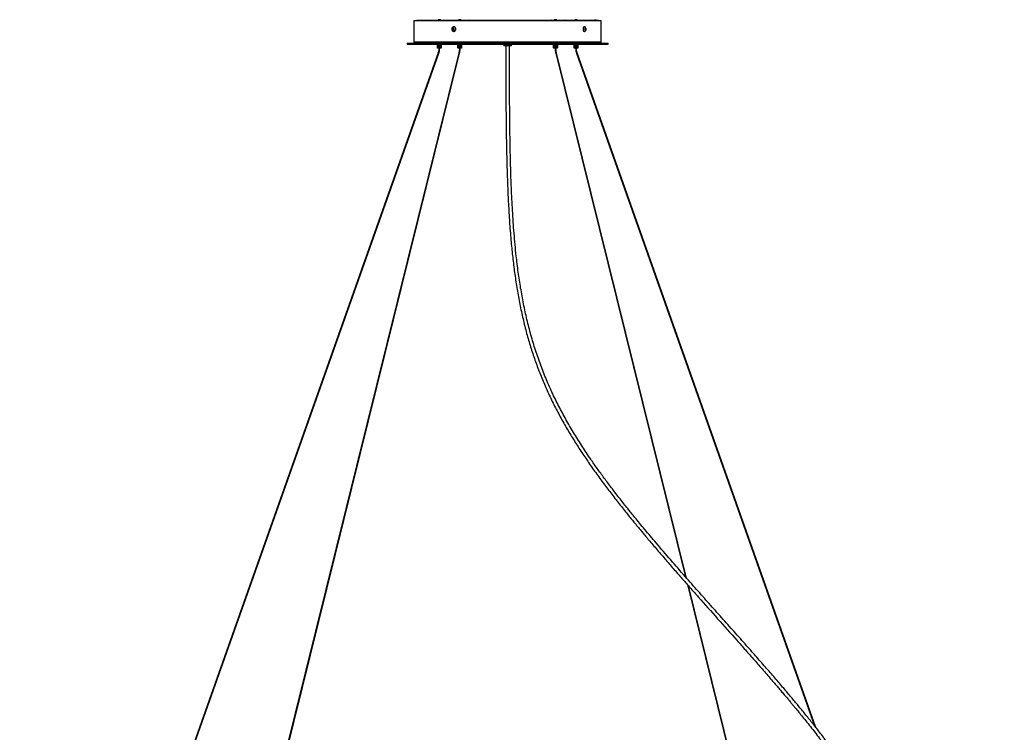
# Model space of a CAD drawing. Header units: millimetres. Extents: x 1164 to 6448, y 1352 to 6441.
# Tile 2 of 7: x 1344 to 2937, y 2290 to 3443. Entities that reach past the tile are written whole.
import ezdxf

# ---------------------------------------------------------------- set-up
doc = ezdxf.new("R2010")
doc.units = ezdxf.units.MM
doc.header["$LTSCALE"] = 50

msp = doc.modelspace()

# ---------------------------------------------------------------- linework, layer by layer
at = {"color": 7, "linetype": 'Continuous', "lineweight": 25}
for p, q in [((1981.9, 3441.4), (1981.9, 3406.6)), ((1981.9, 3441.4), (2257.5, 3441.4)), ((1986.5, 3441.5), (1986.5, 3441.4)), ((1986.5, 3441.5), (2029.3, 3441.5)), ((2020.8, 3442.5), (2020.8, 3441.5)), ((2024.8, 3442.5), (2020.8, 3442.5)), ((2024.8, 3441.5), (2024.8, 3442.5)), ((2029.3, 3441.5), (2071.6, 3441.5)), ((2054, 3442.5), (2054, 3441.5)), ((2054.8, 3442.5), (2054, 3442.5)), ((2058, 3442.5), (2054.8, 3442.5)), ((2058, 3441.5), (2058, 3442.5)), ((2071.6, 3441.5), (2067.1, 3441.4)), ((2071.6, 3441.5), (2237, 3441.5)), ((2203.5, 3441.6), (2203.1, 3441.6)), ((2203.1, 3441.6), (2203.1, 3441.5)), ((2203.5, 3441.6), (2203.5, 3441.5)), ((2203.7, 3441.5), (2203.5, 3441.6)), ((2208.8, 3442.5), (2208.8, 3441.5)), ((2212.8, 3442.5), (2208.8, 3442.5)), ((2212.8, 3441.5), (2212.8, 3442.5)), ((2226.1, 3441.6), (2226, 3441.5)), ((2226.5, 3441.6), (2226.1, 3441.6)), ((2226.5, 3441.6), (2226.5, 3441.5)), ((2226.6, 3441.5), (2226.5, 3441.6)), ((2237, 3441.5), (2266.6, 3441.5)), ((2242, 3442.5), (2242, 3441.5)), ((2245.6, 3442.5), (2242, 3442.5)), ((2246, 3442.5), (2245.6, 3442.5)), ((2246, 3441.5), (2246, 3442.5)), ((2257.5, 3441.4), (2284.9, 3441.4)), ((2266.6, 3441.5), (2264.5, 3441.4)), ((2266.6, 3441.5), (2273.6, 3441.5)), ((2273.6, 3441.5), (2273.7, 3441.5)), ((2273.6, 3441.4), (2273.6, 3441.5)), ((2273.7, 3441.4), (2273.7, 3441.5)), ((2276.5, 3441.5), (2273.7, 3441.5)), ((2276.5, 3441.5), (2280.2, 3441.5)), ((2276.5, 3441.4), (2276.5, 3441.5)), ((2280.2, 3441.4), (2280.2, 3441.5)), ((2280.2, 3441.5), (2280.2, 3441.5)), ((2280.2, 3441.5), (2280.2, 3441.4)), ((2284.9, 3406.6), (2284.9, 3441.4)), ((2044, 3427.2), (2044.6, 3428.5)), ((2044.7, 3426.1), (2044, 3427.2)), ((2044.8, 3427.2), (2044, 3427.2)), ((2044.6, 3428.5), (2045.7, 3428.7)), ((2045.3, 3428.5), (2044.6, 3428.5)), ((2045.9, 3426.2), (2044.7, 3426.1)), ((2044.8, 3427.2), (2045, 3427.9)), ((2045.1, 3426.6), (2044.8, 3427.2)), ((2045, 3427.9), (2045.3, 3428.5)), ((2045.4, 3426.1), (2045.1, 3426.6)), ((2045.3, 3428.5), (2045.8, 3428.6)), ((2045.7, 3428.7), (2046.4, 3427.5)), ((2046.4, 3427.5), (2045.9, 3426.2)), ((2046.5, 3431.2), (2046.3, 3431.2)), ((2257.8, 3431.2), (2257.5, 3431.2)), ((2258.5, 3427), (2258.7, 3428.4)), ((2259.1, 3426), (2258.5, 3427)), ((2258.7, 3428.4), (2259.5, 3428.7)), ((2258.7, 3428.2), (2258.7, 3428.3)), ((2258.7, 3428.3), (2258.7, 3428.2)), ((2258.7, 3428.2), (2259, 3427.7)), ((2258.9, 3427), (2258.8, 3426.4)), ((2259, 3427.7), (2258.9, 3427)), ((2258.9, 3426.3), (2259.9, 3426.3)), ((2259, 3427.7), (2260.1, 3427.7)), ((2259.9, 3426.3), (2259.1, 3426)), ((2259.5, 3428.7), (2260.1, 3427.7)), ((2260.1, 3427.7), (2259.9, 3426.3)), ((2046.3, 3423.6), (2046.5, 3423.6)), ((2257.5, 3423.6), (2257.8, 3423.6)), ((1970.9, 3404.4), (1970.9, 3403.2)), ((1970.9, 3404.4), (2266.5, 3404.4)), ((1970.9, 3403.2), (2266.5, 3403.2)), ((1981.9, 3406.6), (2257.5, 3406.6)), ((2019.8, 3396.9), (2019.8, 3403.2)), ((2019.8, 3403.2), (2019.8, 3396.9)), ((2019.8, 3396.9), (2020.2, 3396.5)), ((2019.8, 3396.9), (2019.8, 3396.9)), ((2019.8, 3396.9), (2019.8, 3396.9)), ((2019.8, 3396.9), (2020, 3396.7)), ((2019.9, 3396.9), (2019.9, 3403.2)), ((2019.9, 3403.2), (2019.9, 3396.9)), ((2020, 3396.7), (2019.9, 3396.9)), ((2019.9, 3396.9), (2019.9, 3396.9)), ((2019.9, 3396.9), (2020.2, 3396.7)), ((2020, 3403.2), (2020, 3396.9)), ((2020.2, 3396.7), (2020, 3396.9)), ((2020, 3396.9), (2020.1, 3396.9)), ((2020.1, 3396.9), (2020.1, 3403.2)), ((2020.1, 3396.9), (2020.4, 3396.7)), ((2024.9, 3396.5), (2020.2, 3396.5)), ((2020.3, 3403.2), (2020.3, 3396.9)), ((2020.4, 3396.7), (2020.3, 3396.9)), ((2020.3, 3396.9), (2020.5, 3396.9)), ((2020.5, 3396.9), (2020.5, 3403.2)), ((2020.5, 3396.9), (2020.7, 3396.7)), ((2020.7, 3403.2), (2020.7, 3396.9)), ((2020.7, 3396.7), (2020.7, 3396.9)), ((2020.7, 3396.9), (2020.9, 3396.9)), ((2020.9, 3396.9), (2020.9, 3403.2)), ((2020.9, 3396.9), (2021.1, 3396.7)), ((2021.1, 3403.2), (2021.1, 3396.7)), ((2021.1, 3396.7), (2021.2, 3396.9)), ((2021.2, 3403.2), (2021.2, 3396.9)), ((2021.2, 3396.9), (2021.3, 3396.9)), ((2021.3, 3396.9), (2021.3, 3403.2)), ((2021.3, 3396.9), (2021.6, 3396.7)), ((2021.6, 3403.2), (2021.6, 3396.7)), ((2021.6, 3396.7), (2021.7, 3396.9)), ((2021.7, 3403.2), (2021.7, 3396.9)), ((2021.7, 3396.9), (2021.9, 3396.9)), ((2021.9, 3396.9), (2021.9, 3403.2)), ((2021.9, 3396.9), (2022.1, 3396.7)), ((2022.1, 3403.2), (2022.1, 3396.7)), ((2022.1, 3396.7), (2022.3, 3396.9)), ((2022.2, 3396.5), (2022.2, 3396.4)), ((2023.4, 3396.4), (2022.2, 3396.4)), ((2022.3, 3403.2), (2022.3, 3396.9)), ((2022.3, 3396.9), (2022.5, 3396.9)), ((2022.5, 3396.9), (2022.5, 3403.2)), ((2022.5, 3396.9), (2022.7, 3396.7)), ((2022.7, 3403.2), (2022.7, 3396.7)), ((2022.7, 3396.7), (2022.8, 3396.9)), ((2022.8, 3403.2), (2022.8, 3396.9)), ((2022.8, 3396.9), (2023, 3396.9)), ((2023, 3396.9), (2023, 3403.2)), ((2023, 3396.9), (2023.2, 3396.7)), ((2023.2, 3403.2), (2023.2, 3396.7)), ((2023.2, 3396.7), (2023.4, 3396.9)), ((2023.4, 3403.2), (2023.4, 3396.9)), ((2023.4, 3396.9), (2023.6, 3396.9)), ((2023.4, 3396.4), (2023.4, 3396.5)), ((2023.6, 3396.9), (2023.6, 3403.2)), ((2023.6, 3396.9), (2023.7, 3396.7)), ((2023.7, 3403.2), (2023.7, 3396.7)), ((2023.7, 3396.7), (2024, 3396.9)), ((2024, 3403.2), (2024, 3396.9)), ((2024, 3396.9), (2024.2, 3396.9)), ((2024.2, 3396.9), (2024.2, 3403.2)), ((2024.2, 3403.2), (2024.2, 3396.7)), ((2024.2, 3396.9), (2024.2, 3396.7)), ((2024.2, 3396.7), (2024.5, 3396.9)), ((2024.5, 3403.2), (2024.5, 3396.9)), ((2024.5, 3396.9), (2024.7, 3396.9)), ((2024.7, 3396.9), (2024.7, 3403.2)), ((2024.7, 3403.2), (2024.7, 3396.7)), ((2024.7, 3396.9), (2024.7, 3396.7)), ((2024.7, 3396.7), (2025, 3396.9)), ((2025.4, 3396.5), (2024.9, 3396.5)), ((2025, 3403.2), (2025, 3396.9)), ((2025, 3396.9), (2025.1, 3396.9)), ((2025.1, 3396.9), (2025, 3396.7)), ((2025, 3396.7), (2025.3, 3396.9)), ((2025.1, 3396.9), (2025.1, 3403.2)), ((2025.3, 3403.2), (2025.3, 3396.9)), ((2025.3, 3396.9), (2025.4, 3396.9)), ((2025.4, 3396.9), (2025.3, 3396.7)), ((2025.3, 3396.7), (2025.6, 3396.9)), ((2025.4, 3396.9), (2025.4, 3403.2)), ((2025.4, 3396.5), (2025.8, 3396.9)), ((2025.7, 3396.9), (2025.5, 3396.7)), ((2025.5, 3396.7), (2025.8, 3396.9)), ((2025.6, 3403.2), (2025.6, 3396.9)), ((2025.6, 3396.9), (2025.7, 3396.9)), ((2025.8, 3396.9), (2025.6, 3396.7)), ((2025.6, 3396.7), (2025.8, 3396.9)), ((2025.7, 3396.9), (2025.7, 3403.2)), ((2025.8, 3403.2), (2025.8, 3396.9)), ((2025.8, 3396.9), (2025.8, 3403.2)), ((2025.8, 3403.2), (2025.8, 3396.9)), ((2025.8, 3396.9), (2025.8, 3396.9)), ((2053, 3403.2), (2053, 3396.9)), ((2053, 3396.9), (2053, 3403.2)), ((2053, 3403.2), (2053, 3396.9)), ((2053, 3396.9), (2053.4, 3396.5)), ((2053, 3396.9), (2053, 3396.9)), ((2053, 3396.9), (2053, 3396.9)), ((2053, 3396.9), (2053.2, 3396.7)), ((2053.2, 3396.7), (2053, 3396.9)), ((2053, 3396.9), (2053.1, 3396.9)), ((2053.1, 3396.9), (2053.1, 3403.2)), ((2053.1, 3396.9), (2053.3, 3396.7)), ((2053.2, 3403.2), (2053.2, 3396.9)), ((2053.3, 3396.7), (2053.2, 3396.9)), ((2053.2, 3396.9), (2053.3, 3396.9)), ((2053.3, 3396.9), (2053.3, 3403.2)), ((2053.3, 3396.9), (2053.6, 3396.7)), ((2058.6, 3396.5), (2053.4, 3396.5)), ((2053.5, 3403.2), (2053.5, 3396.9)), ((2053.6, 3396.7), (2053.5, 3396.9)), ((2053.5, 3396.9), (2053.6, 3396.9)), ((2053.6, 3396.9), (2053.6, 3403.2)), ((2053.6, 3396.9), (2053.9, 3396.7)), ((2053.9, 3403.2), (2053.9, 3396.9)), ((2053.9, 3396.7), (2053.9, 3396.9)), ((2053.9, 3396.9), (2054, 3396.9)), ((2054, 3396.9), (2054, 3403.2)), ((2054, 3396.9), (2054.3, 3396.7)), ((2054.3, 3403.2), (2054.3, 3396.9)), ((2054.3, 3403.2), (2054.3, 3396.7)), ((2054.3, 3396.7), (2054.3, 3396.9)), ((2054.3, 3396.9), (2054.5, 3396.9)), ((2054.5, 3396.9), (2054.5, 3403.2)), ((2054.5, 3396.9), (2054.8, 3396.7)), ((2054.8, 3403.2), (2054.8, 3396.9)), ((2054.8, 3403.2), (2054.8, 3396.7)), ((2054.8, 3396.9), (2055, 3396.9)), ((2054.8, 3396.7), (2054.8, 3396.9)), ((2055, 3396.9), (2055, 3403.2)), ((2055, 3396.9), (2055.3, 3396.7)), ((2055.3, 3403.2), (2055.3, 3396.7)), ((2055.3, 3396.7), (2055.4, 3396.9)), ((2055.4, 3403.2), (2055.4, 3396.9)), ((2055.4, 3396.9), (2055.6, 3396.9)), ((2055.4, 3396.5), (2055.4, 3396.4)), ((2055.6, 3396.4), (2055.4, 3396.4)), ((2055.6, 3396.9), (2055.6, 3403.2)), ((2055.6, 3396.9), (2055.8, 3396.7)), ((2056.6, 3396.4), (2055.6, 3396.4)), ((2055.8, 3403.2), (2055.8, 3396.7)), ((2055.8, 3396.7), (2056, 3396.9)), ((2056, 3403.2), (2056, 3396.9)), ((2056, 3396.9), (2056.2, 3396.9)), ((2056.2, 3396.9), (2056.2, 3403.2)), ((2056.2, 3396.9), (2056.4, 3396.7)), ((2056.4, 3403.2), (2056.4, 3396.7)), ((2056.4, 3396.7), (2056.6, 3396.9)), ((2056.6, 3403.2), (2056.6, 3396.9)), ((2056.6, 3396.9), (2056.8, 3396.9)), ((2056.6, 3396.4), (2056.6, 3396.5)), ((2056.8, 3396.9), (2056.8, 3403.2)), ((2056.8, 3396.9), (2056.9, 3396.7)), ((2056.9, 3403.2), (2056.9, 3396.7)), ((2056.9, 3396.7), (2057.1, 3396.9)), ((2057.1, 3403.2), (2057.1, 3396.9)), ((2057.1, 3396.9), (2057.3, 3396.9)), ((2057.3, 3396.9), (2057.3, 3403.2)), ((2057.3, 3396.9), (2057.4, 3396.7)), ((2057.4, 3403.2), (2057.4, 3396.7)), ((2057.4, 3396.7), (2057.7, 3396.9)), ((2057.7, 3403.2), (2057.7, 3396.9)), ((2057.7, 3396.9), (2057.8, 3396.9)), ((2057.8, 3396.9), (2057.8, 3403.2)), ((2057.8, 3403.2), (2057.8, 3396.7)), ((2057.8, 3396.9), (2057.8, 3396.7)), ((2057.8, 3396.7), (2058.1, 3396.9)), ((2058.1, 3403.2), (2058.1, 3396.9)), ((2058.1, 3396.9), (2058.2, 3396.9)), ((2058.2, 3396.9), (2058.2, 3403.2)), ((2058.2, 3396.9), (2058.2, 3396.7)), ((2058.2, 3396.7), (2058.5, 3396.9)), ((2058.5, 3403.2), (2058.5, 3396.9)), ((2058.5, 3396.9), (2058.6, 3396.9)), ((2058.6, 3396.9), (2058.5, 3396.7)), ((2058.5, 3396.7), (2058.7, 3396.9)), ((2058.6, 3396.9), (2058.6, 3403.2)), ((2058.6, 3396.5), (2058.9, 3396.9)), ((2058.7, 3403.2), (2058.7, 3396.9)), ((2058.7, 3396.9), (2058.8, 3396.9)), ((2058.8, 3396.9), (2058.7, 3396.7)), ((2058.7, 3396.7), (2058.9, 3396.9)), ((2058.8, 3396.9), (2058.8, 3403.2)), ((2058.9, 3396.9), (2058.8, 3396.7)), ((2058.8, 3396.7), (2059, 3396.9)), ((2058.9, 3403.2), (2058.9, 3396.9)), ((2058.9, 3396.9), (2058.9, 3403.2)), ((2058.9, 3396.9), (2058.9, 3396.9)), ((2059, 3403.2), (2059, 3396.9)), ((2127.4, 3403.2), (2127.4, 3400.2)), ((2139.4, 3400.2), (2127.4, 3400.2)), ((2139.4, 3400.2), (2139.4, 3403.2)), ((2207.8, 3396.9), (2207.8, 3403.2)), ((2207.8, 3403.2), (2207.8, 3396.9)), ((2207.9, 3396.9), (2207.8, 3396.9)), ((2207.8, 3396.9), (2207.8, 3396.9)), ((2207.8, 3396.9), (2208, 3396.7)), ((2207.9, 3396.9), (2207.9, 3403.2)), ((2207.9, 3403.2), (2207.9, 3396.9)), ((2207.9, 3396.9), (2208.2, 3396.5)), ((2208, 3396.7), (2207.9, 3396.9)), ((2207.9, 3396.9), (2207.9, 3396.9)), ((2207.9, 3396.9), (2208.2, 3396.7)), ((2208.1, 3403.2), (2208.1, 3396.9)), ((2208.2, 3396.7), (2208.1, 3396.9)), ((2208.1, 3396.9), (2208.2, 3396.9)), ((2208.2, 3396.9), (2208.2, 3403.2)), ((2208.2, 3396.9), (2208.4, 3396.7)), ((2209.3, 3396.5), (2208.2, 3396.5)), ((2208.3, 3403.2), (2208.3, 3396.9)), ((2208.4, 3396.7), (2208.3, 3396.9)), ((2208.3, 3396.9), (2208.5, 3396.9)), ((2208.5, 3396.9), (2208.5, 3403.2)), ((2208.5, 3396.9), (2208.7, 3396.7)), ((2208.7, 3403.2), (2208.7, 3396.9)), ((2208.7, 3396.7), (2208.7, 3396.9)), ((2208.7, 3396.9), (2208.9, 3396.9)), ((2208.9, 3396.9), (2208.9, 3403.2)), ((2208.9, 3396.9), (2209.1, 3396.7)), ((2209.1, 3403.2), (2209.1, 3396.7)), ((2209.1, 3396.7), (2209.2, 3396.9)), ((2209.2, 3403.2), (2209.2, 3396.9)), ((2209.2, 3396.9), (2209.4, 3396.9)), ((2213.4, 3396.5), (2209.3, 3396.5)), ((2209.4, 3396.9), (2209.4, 3403.2)), ((2209.4, 3396.9), (2209.6, 3396.7)), ((2209.6, 3403.2), (2209.6, 3396.7)), ((2209.6, 3396.7), (2209.7, 3396.9)), ((2209.7, 3403.2), (2209.7, 3396.9)), ((2209.7, 3396.9), (2209.9, 3396.9)), ((2209.9, 3396.9), (2209.9, 3403.2)), ((2209.9, 3396.9), (2210.1, 3396.7)), ((2210.1, 3403.2), (2210.1, 3396.7)), ((2210.1, 3396.7), (2210.3, 3396.9)), ((2210.2, 3396.5), (2210.2, 3396.4)), ((2211.4, 3396.4), (2210.2, 3396.4)), ((2210.3, 3403.2), (2210.3, 3396.9)), ((2210.3, 3396.9), (2210.5, 3396.9)), ((2210.5, 3396.9), (2210.5, 3403.2)), ((2210.5, 3396.9), (2210.7, 3396.7)), ((2210.7, 3403.2), (2210.7, 3396.7)), ((2210.7, 3396.7), (2210.9, 3396.9)), ((2210.9, 3403.2), (2210.9, 3396.9)), ((2210.9, 3396.9), (2211.1, 3396.9)), ((2211.1, 3396.9), (2211.1, 3403.2)), ((2211.1, 3396.9), (2211.2, 3396.7)), ((2211.2, 3403.2), (2211.2, 3396.7)), ((2211.2, 3396.7), (2211.4, 3396.9)), ((2211.4, 3403.2), (2211.4, 3396.9)), ((2211.4, 3396.9), (2211.6, 3396.9)), ((2211.4, 3396.4), (2211.4, 3396.5)), ((2211.6, 3396.9), (2211.6, 3403.2)), ((2211.6, 3396.9), (2211.8, 3396.7)), ((2211.8, 3403.2), (2211.8, 3396.7)), ((2211.8, 3396.7), (2212, 3396.9)), ((2212, 3403.2), (2212, 3396.9)), ((2212, 3396.9), (2212.2, 3396.9)), ((2212.2, 3396.9), (2212.2, 3403.2)), ((2212.2, 3396.9), (2212.3, 3396.7)), ((2212.3, 3403.2), (2212.3, 3396.7)), ((2212.3, 3396.7), (2212.5, 3396.9)), ((2212.5, 3403.2), (2212.5, 3396.9)), ((2212.5, 3396.9), (2212.7, 3396.9)), ((2212.7, 3396.9), (2212.7, 3403.2)), ((2212.7, 3403.2), (2212.7, 3396.7)), ((2212.7, 3396.9), (2212.7, 3396.7)), ((2212.7, 3396.7), (2213, 3396.9)), ((2213, 3403.2), (2213, 3396.9)), ((2213, 3396.9), (2213.1, 3396.9)), ((2213.1, 3396.9), (2213.1, 3403.2)), ((2213.1, 3396.9), (2213.1, 3396.7)), ((2213.1, 3396.7), (2213.3, 3396.9)), ((2213.3, 3403.2), (2213.3, 3396.9)), ((2213.3, 3396.9), (2213.4, 3396.9)), ((2213.4, 3396.9), (2213.3, 3396.7)), ((2213.3, 3396.7), (2213.6, 3396.9)), ((2213.4, 3396.9), (2213.4, 3403.2)), ((2213.4, 3396.5), (2213.8, 3396.9)), ((2213.7, 3396.9), (2213.5, 3396.7)), ((2213.5, 3396.7), (2213.8, 3396.9)), ((2213.6, 3403.2), (2213.6, 3396.9)), ((2213.6, 3396.9), (2213.7, 3396.9)), ((2213.8, 3396.9), (2213.6, 3396.7)), ((2213.6, 3396.7), (2213.8, 3396.9)), ((2213.7, 3396.9), (2213.7, 3403.2)), ((2213.8, 3403.2), (2213.8, 3396.9)), ((2213.8, 3396.9), (2213.8, 3403.2)), ((2213.8, 3403.2), (2213.8, 3396.9)), ((2213.8, 3396.9), (2213.8, 3396.9)), ((2241, 3403.2), (2241, 3396.9)), ((2241, 3396.9), (2241, 3403.2)), ((2241, 3403.2), (2241, 3396.9)), ((2241, 3396.9), (2241.4, 3396.5)), ((2241, 3396.9), (2241, 3396.9)), ((2241, 3396.9), (2241, 3396.9)), ((2241, 3396.9), (2241.2, 3396.7)), ((2241.2, 3396.7), (2241, 3396.9)), ((2241, 3396.9), (2241.1, 3396.9)), ((2241.1, 3396.9), (2241.1, 3403.2)), ((2241.1, 3396.9), (2241.3, 3396.7)), ((2241.2, 3403.2), (2241.2, 3396.9)), ((2241.3, 3396.7), (2241.2, 3396.9)), ((2241.2, 3396.9), (2241.3, 3396.9)), ((2241.3, 3396.9), (2241.3, 3403.2)), ((2241.3, 3396.9), (2241.6, 3396.7)), ((2246.6, 3396.5), (2241.4, 3396.5)), ((2241.5, 3403.2), (2241.5, 3396.9)), ((2241.6, 3396.7), (2241.5, 3396.9)), ((2241.5, 3396.9), (2241.6, 3396.9)), ((2241.6, 3396.9), (2241.6, 3403.2)), ((2241.6, 3396.9), (2241.9, 3396.7)), ((2241.9, 3403.2), (2241.9, 3396.9)), ((2241.9, 3396.7), (2241.9, 3396.9)), ((2241.9, 3396.9), (2242, 3396.9)), ((2242, 3396.9), (2242, 3403.2)), ((2242, 3396.9), (2242.3, 3396.7)), ((2242.3, 3403.2), (2242.3, 3396.9)), ((2242.3, 3403.2), (2242.3, 3396.7)), ((2242.3, 3396.7), (2242.3, 3396.9)), ((2242.3, 3396.9), (2242.5, 3396.9)), ((2242.5, 3396.9), (2242.5, 3403.2)), ((2242.5, 3396.9), (2242.8, 3396.7)), ((2242.8, 3403.2), (2242.8, 3396.7)), ((2242.8, 3396.7), (2242.9, 3396.9)), ((2242.9, 3403.2), (2242.9, 3396.9)), ((2242.9, 3396.9), (2243.1, 3396.9)), ((2243.1, 3396.9), (2243.1, 3403.2)), ((2243.1, 3396.9), (2243.3, 3396.7)), ((2243.3, 3403.2), (2243.3, 3396.7)), ((2243.3, 3396.7), (2243.4, 3396.9)), ((2243.4, 3403.2), (2243.4, 3396.9)), ((2243.4, 3396.9), (2243.6, 3396.9)), ((2243.4, 3396.5), (2243.4, 3396.4)), ((2244.5, 3396.4), (2243.4, 3396.4)), ((2243.6, 3396.9), (2243.6, 3403.2)), ((2243.6, 3396.9), (2243.8, 3396.7)), ((2243.8, 3403.2), (2243.8, 3396.7)), ((2243.8, 3396.7), (2244, 3396.9)), ((2244, 3403.2), (2244, 3396.9)), ((2244, 3396.9), (2244.2, 3396.9)), ((2244.2, 3396.9), (2244.2, 3403.2)), ((2244.2, 3396.9), (2244.4, 3396.7)), ((2244.4, 3403.2), (2244.4, 3396.7)), ((2244.4, 3396.7), (2244.6, 3396.9)), ((2244.6, 3396.4), (2244.5, 3396.4)), ((2244.6, 3403.2), (2244.6, 3396.9)), ((2244.6, 3396.9), (2244.8, 3396.9)), ((2244.6, 3396.4), (2244.6, 3396.5)), ((2244.8, 3396.9), (2244.8, 3403.2)), ((2244.8, 3396.9), (2244.9, 3396.7)), ((2244.9, 3403.2), (2244.9, 3396.7)), ((2244.9, 3396.7), (2245.2, 3396.9)), ((2245.2, 3403.2), (2245.2, 3396.9)), ((2245.2, 3396.9), (2245.3, 3396.9)), ((2245.3, 3396.9), (2245.3, 3403.2)), ((2245.3, 3396.9), (2245.4, 3396.7)), ((2245.4, 3403.2), (2245.4, 3396.7)), ((2245.4, 3396.7), (2245.7, 3396.9)), ((2245.7, 3403.2), (2245.7, 3396.9)), ((2245.7, 3396.9), (2245.8, 3396.9)), ((2245.8, 3396.9), (2245.8, 3403.2)), ((2245.8, 3403.2), (2245.8, 3396.7)), ((2245.8, 3396.9), (2245.8, 3396.7)), ((2245.8, 3396.7), (2246.1, 3396.9)), ((2246.1, 3403.2), (2246.1, 3396.9)), ((2246.1, 3396.9), (2246.3, 3396.9)), ((2246.3, 3396.9), (2246.2, 3396.7)), ((2246.2, 3396.7), (2246.5, 3396.9)), ((2246.3, 3396.9), (2246.3, 3403.2)), ((2246.5, 3403.2), (2246.5, 3396.9)), ((2246.5, 3396.9), (2246.6, 3396.9)), ((2246.6, 3396.9), (2246.5, 3396.7)), ((2246.5, 3396.7), (2246.8, 3396.9)), ((2246.6, 3396.9), (2246.6, 3403.2)), ((2246.6, 3396.5), (2246.9, 3396.9)), ((2246.8, 3396.9), (2246.7, 3396.7)), ((2246.7, 3396.7), (2246.9, 3396.9)), ((2246.8, 3403.2), (2246.8, 3396.9)), ((2246.8, 3396.9), (2246.8, 3403.2)), ((2246.8, 3396.9), (2246.8, 3396.9)), ((2247, 3396.9), (2246.8, 3396.7)), ((2246.8, 3396.7), (2247, 3396.9)), ((2246.9, 3403.2), (2246.9, 3396.9)), ((2246.9, 3396.9), (2247, 3396.9)), ((2247, 3396.9), (2247, 3403.2)), ((2247, 3403.2), (2247, 3396.9)), ((2257.5, 3406.6), (2284.9, 3406.6)), ((2266.5, 3404.4), (2295.9, 3404.4)), ((2266.5, 3403.2), (2295.9, 3403.2)), ((2295.9, 3403.2), (2295.9, 3404.4)), ((2020.9, 3388.7), (1344.1, 1476.8)), ((1345.2, 1476.4), (2022, 3388.3)), ((2054.4, 3388.6), (1580.5, 1476.8)), ((1581.7, 1476.5), (2055.6, 3388.3)), ((2211.2, 3388.3), (2421.1, 2541.5)), ((2422.8, 2539.5), (2212.3, 3388.6)), ((2244.8, 3388.3), (2629.8, 2300.6)), ((2632.1, 2297.6), (2245.9, 3388.7)), ((2424.2, 2528.9), (2685.1, 1476.5)), ((2686.2, 1476.8), (2425.9, 2526.9))]:
    msp.add_line(p, q, dxfattribs=at)
at = {"color": 7, "linetype": 'Continuous', "lineweight": 25, "flags": 128}
for points in [[(2046.6, 3426.5), (2046.8, 3427.3), (2046.7, 3428), (2046.4, 3428.6), (2045.9, 3429.1), (2045.3, 3429.3), (2044.7, 3429.1), (2044.2, 3428.8), (2043.8, 3428.2), (2043.7, 3427.4), (2043.8, 3426.7), (2044.1, 3426.1), (2044.6, 3425.6), (2045.2, 3425.5), (2045.8, 3425.6), (2046.3, 3425.9), (2046.6, 3426.5)], [(2049.1, 3425.7), (2049.4, 3426.9), (2049.3, 3428.1), (2049, 3429.2), (2048.4, 3430.1), (2047.6, 3430.8), (2046.7, 3431.1), (2045.7, 3431.1), (2044.8, 3430.7), (2044, 3430), (2043.9, 3429.8)], [(2049.3, 3425.7), (2049.6, 3426.9), (2049.5, 3428.1), (2049.2, 3429.2), (2048.6, 3430.1), (2047.8, 3430.8), (2046.9, 3431.1), (2046.5, 3431.2)], [(2257.5, 3431.2), (2257.4, 3431.2), (2256.7, 3430.9), (2256.1, 3430.3), (2255.7, 3429.5), (2255.4, 3428.4), (2255.3, 3427.2), (2255.4, 3426.1), (2255.8, 3425), (2256.3, 3424.2), (2256.9, 3423.7), (2257.5, 3423.6)], [(2258.6, 3430.9), (2258.4, 3431), (2257.7, 3431.2), (2257.1, 3430.9), (2256.5, 3430.3), (2256, 3429.5), (2255.7, 3428.4), (2255.6, 3427.2), (2255.8, 3426.1), (2256.1, 3425), (2256.6, 3424.2), (2257.2, 3423.7), (2257.9, 3423.6), (2258.5, 3423.8), (2258.6, 3423.8)], [(2260.3, 3426.8), (2260.4, 3427.6), (2260.2, 3428.3), (2260, 3428.8), (2259.6, 3429.2), (2259.2, 3429.2), (2258.8, 3429), (2258.4, 3428.5), (2258.2, 3427.9), (2258.2, 3427.1), (2258.3, 3426.4), (2258.6, 3425.9), (2259, 3425.5), (2259.4, 3425.5), (2259.8, 3425.7), (2260.1, 3426.2), (2260.3, 3426.8)], [(2022, 3388.3), (2022, 3388.3), (2021.9, 3388.3), (2021.8, 3388.3), (2021.6, 3388.3), (2021.3, 3388.4), (2021.1, 3388.5), (2021, 3388.6), (2020.9, 3388.6), (2020.9, 3388.7)], [(2054.7, 3388.7), (2054.5, 3388.7), (2054.4, 3388.7), (2054.4, 3388.6)], [(2055.6, 3388.3), (2055.6, 3388.4), (2055.5, 3388.5), (2055.4, 3388.6), (2055.2, 3388.6), (2054.9, 3388.7), (2054.7, 3388.7)], [(2212.3, 3388.6), (2212.3, 3388.6), (2212.3, 3388.5), (2212.1, 3388.4), (2211.9, 3388.3), (2211.7, 3388.3), (2211.5, 3388.3), (2211.3, 3388.3), (2211.2, 3388.3), (2211.2, 3388.3)], [(2245.8, 3388.7), (2245.6, 3388.7), (2245.4, 3388.7), (2245.2, 3388.6), (2245, 3388.5), (2244.8, 3388.4), (2244.8, 3388.3), (2244.8, 3388.3)], [(2245.9, 3388.7), (2245.9, 3388.7), (2245.8, 3388.7)]]:
    msp.add_lwpolyline(points, dxfattribs=at)
at = {"color": 7, "linetype": 'Continuous', "lineweight": 25}
for centre, radius, start, end in [((2047.5, 3427.4), 4.32, 146.3602, 213.6398), ((2046.3, 3426.5), 2.89, 212.3699, 344.397), ((2046.4, 3427.4), 1.48, 158.9321, 208.7405), ((2046.1, 3427.5), 1.07, 105.567, 161.4227), ((2046.1, 3427.1), 1.05, 208.013, 250.4249), ((2046.3, 3426.7), 3.11, 272.8302, 342.573), ((2256.1, 3427.4), 4.32, 350.6641, 54.3418), ((2256.1, 3427.4), 4.32, 305.6582, 350.6641), ((2257, 3427.4), 1.95, 349.7985, 26.4865), ((2257.3, 3427.3), 1.65, 333.3035, 351.3734), ((1984.1, 3406.6), 2.2, 180, 270), ((2282.7, 3406.6), 2.2, 270, 0)]:
    msp.add_arc(centre, radius, start, end, dxfattribs=at)
for points, knots in [([(2033.5, 3441.4), (2033.5, 3441.4), (2032, 3441.5), (2030.7, 3441.5), (2029.3, 3441.5)], [0, 0, 0, 0, 0.010676, 1, 1, 1, 1]), ([(2241.3, 3441.4), (2241.2, 3441.4), (2239.9, 3441.5), (2238.4, 3441.5), (2237, 3441.5)], [0, 0, 0, 0, 0.010676, 1, 1, 1, 1]), ([(2022.2, 3396.4), (2022.2, 3396), (2022.2, 3394.7), (2021.9, 3392.7), (2021.5, 3390.5), (2021.1, 3389.2), (2020.9, 3388.7)], [0, 0, 0, 0, 0.161888, 0.472596, 0.783419, 1, 1, 1, 1]), ([(2022, 3388.3), (2022.2, 3388.7), (2022.6, 3389.9), (2023, 3392), (2023.4, 3394.3), (2023.4, 3395.8), (2023.4, 3396.4)], [0, 0, 0, 0, 0.161904, 0.467318, 0.772895, 1, 1, 1, 1]), ([(2055.4, 3396.4), (2055.3, 3396), (2055.3, 3394.7), (2055.2, 3392.7), (2054.9, 3390.5), (2054.6, 3389.2), (2054.4, 3388.6)], [0, 0, 0, 0, 0.161904, 0.47094, 0.780011, 1, 1, 1, 1]), ([(2055.6, 3388.3), (2055.7, 3388.8), (2056, 3390), (2056.3, 3392), (2056.5, 3394.3), (2056.5, 3395.8), (2056.6, 3396.4)], [0, 0, 0, 0, 0.161932, 0.46929, 0.776638, 1, 1, 1, 1]), ([(2130.4, 3400.2), (2130.4, 3396.6), (2130.4, 3389.6), (2130.4, 3379.4), (2130.4, 3369.5), (2130.4, 3360.1), (2130.4, 3351), (2130.5, 3340.7), (2130.5, 3329.5), (2130.6, 3317.4), (2130.6, 3305.8), (2130.7, 3294.9), (2130.8, 3284.5), (2130.9, 3275), (2131, 3266.4), (2131.1, 3257.4), (2131.3, 3247.8), (2131.5, 3237.5), (2131.7, 3227.1), (2131.9, 3216.6), (2132.2, 3206), (2132.7, 3189.2), (2133.5, 3166.3), (2135, 3137.2), (2136.8, 3108.2), (2139.1, 3080.7), (2141.8, 3054.8), (2144.9, 3030.5), (2148.6, 3006.4), (2153, 2982.4), (2158.1, 2958.7), (2163.9, 2935.7), (2170.3, 2913.5), (2177.4, 2892.1), (2185.2, 2871.1), (2193.8, 2850.4), (2203.1, 2830), (2213.2, 2810), (2223.9, 2790.2), (2235.3, 2770.8), (2247.2, 2751.8), (2259.6, 2733.1), (2272.5, 2714.5), (2283.4, 2699.5), (2292.2, 2687.7), (2298.6, 2679.2), (2305.3, 2670.6), (2312.1, 2661.8), (2318.9, 2653.2), (2325.4, 2645.1), (2331.2, 2637.9), (2336.4, 2631.6), (2340.9, 2626.1), (2345, 2621.1), (2349.3, 2615.9), (2353.9, 2610.4), (2359.2, 2604.1), (2365.2, 2597), (2371.9, 2589.1), (2378.8, 2581), (2385.9, 2572.8), (2392.8, 2564.8), (2399.6, 2556.9), (2408.1, 2547.1), (2418.3, 2535.6), (2430.1, 2522.2), (2448.3, 2501.6), (2473.1, 2473.8), (2498.4, 2445.3), (2518.1, 2423.1), (2532.4, 2406.9), (2547.1, 2390.2), (2558.9, 2376.5), (2567.7, 2366.3), (2573.2, 2359.8), (2578.3, 2353.9), (2583, 2348.3), (2587.3, 2343.2), (2591.2, 2338.6), (2594.9, 2334.1), (2599.2, 2328.9), (2604.4, 2322.6), (2610.7, 2314.9), (2617.6, 2306.3), (2625, 2297), (2632.4, 2287.5), (2641.1, 2276.2), (2650.9, 2263.2), (2661.6, 2248.5), (2674.5, 2230.4), (2689.6, 2208.4), (2706.9, 2182), (2723.7, 2155), (2740.1, 2127.4), (2756.1, 2099.2), (2771.6, 2070.4), (2786.5, 2041.2), (2800.8, 2011.6), (2814.5, 1981.6), (2827.6, 1951.2), (2840, 1920.5), (2851.8, 1889.4), (2862.8, 1858), (2873.2, 1826.3), (2881.6, 1798.1), (2888.4, 1773.7), (2893.8, 1753), (2898.8, 1732.3), (2903.5, 1711.5), (2907.8, 1691.1), (2911.6, 1671.3), (2914.2, 1656.3), (2916, 1645.9), (2917, 1639.5), (2918, 1632.7), (2919.1, 1625.3), (2920.3, 1617), (2921.5, 1607.8), (2922.8, 1597.8), (2924, 1587), (2925.3, 1575.2), (2926.5, 1562.4), (2927.6, 1548.6), (2928.7, 1534), (2929.6, 1518.4), (2930.2, 1501.9), (2930.7, 1486.4), (2930.7, 1476.3), (2930.7, 1472.1)], [0, 0, 0, 0, 0.004739, 0.009295, 0.013673, 0.017877, 0.021912, 0.025784, 0.031545, 0.036927, 0.041944, 0.046928, 0.051523, 0.055743, 0.059599, 0.063102, 0.067747, 0.072305, 0.076921, 0.081592, 0.086313, 0.091082, 0.104025, 0.117001, 0.129969, 0.142929, 0.153924, 0.164908, 0.175889, 0.18687, 0.197836, 0.208814, 0.219145, 0.229495, 0.239828, 0.250175, 0.260519, 0.271052, 0.281601, 0.292155, 0.302731, 0.31335, 0.324002, 0.33485, 0.33981, 0.344888, 0.350085, 0.355401, 0.360774, 0.365782, 0.370337, 0.374104, 0.377471, 0.38046, 0.383591, 0.387068, 0.390894, 0.395472, 0.400477, 0.405757, 0.410971, 0.416103, 0.421151, 0.42611, 0.434967, 0.443593, 0.452214, 0.475298, 0.498385, 0.508859, 0.519642, 0.530868, 0.542526, 0.547133, 0.551451, 0.55546, 0.559162, 0.562558, 0.565648, 0.568467, 0.571465, 0.575951, 0.580995, 0.586591, 0.592708, 0.598865, 0.604888, 0.614087, 0.622968, 0.631575, 0.646471, 0.661373, 0.676278, 0.691186, 0.706101, 0.721017, 0.735938, 0.750776, 0.765618, 0.780461, 0.795307, 0.810154, 0.825003, 0.839853, 0.854704, 0.864209, 0.873714, 0.88322, 0.892725, 0.902091, 0.911039, 0.919562, 0.922404, 0.925195, 0.928149, 0.931506, 0.935263, 0.939344, 0.943811, 0.948665, 0.953903, 0.959645, 0.965786, 0.972327, 0.979265, 0.986601, 0.994333, 1, 1, 1, 1]), ([(2936.7, 1472.1), (2936.7, 1475.8), (2936.7, 1484.9), (2936.3, 1499), (2935.8, 1514), (2935, 1528.1), (2934.2, 1541.3), (2933.2, 1554.1), (2932.1, 1566.6), (2931, 1578.5), (2929.8, 1589.1), (2928.2, 1602.7), (2926, 1619.7), (2922.9, 1640.7), (2919, 1664.4), (2914.1, 1690.7), (2908, 1719.4), (2901.3, 1748), (2893.2, 1779.3), (2883.5, 1813.2), (2872, 1849.5), (2859.6, 1885.5), (2846.3, 1921), (2832.1, 1956.2), (2817, 1990.8), (2801.8, 2023.6), (2786.6, 2054.4), (2771.5, 2083.5), (2755.8, 2112), (2739.7, 2140), (2724.4, 2165.4), (2709.9, 2188.4), (2696.3, 2209.1), (2682.4, 2229.5), (2668.1, 2249.8), (2654.2, 2268.8), (2641.1, 2286.2), (2629.1, 2301.6), (2617.5, 2316), (2606.2, 2329.9), (2594.9, 2343.5), (2582.6, 2358.1), (2569.1, 2373.9), (2554.1, 2391.2), (2538.5, 2409.1), (2521.1, 2428.8), (2502.3, 2450), (2482.1, 2472.7), (2461.8, 2495.4), (2441.4, 2518.5), (2419.8, 2542.9), (2397.2, 2568.8), (2378.4, 2590.7), (2364.4, 2607.2), (2355.5, 2617.8), (2347.1, 2628), (2339.8, 2636.9), (2333.3, 2644.8), (2327.5, 2652.1), (2321.4, 2659.7), (2315, 2667.9), (2308.1, 2676.7), (2299.6, 2687.9), (2289.6, 2701.2), (2278.4, 2716.5), (2266.6, 2733.3), (2254.2, 2751.9), (2241.3, 2772.4), (2229.1, 2793.3), (2217.4, 2814.8), (2206.3, 2837.1), (2196, 2860.2), (2186.7, 2883.9), (2178.3, 2908), (2170.9, 2932.6), (2164.5, 2957.6), (2159, 2982.9), (2154.3, 3008.6), (2150.4, 3034.4), (2147.5, 3057.9), (2145.4, 3078.8), (2143.8, 3097.2), (2142.4, 3115.6), (2141.2, 3134), (2140.2, 3152.3), (2139.4, 3170.2), (2138.8, 3187.2), (2138.4, 3200.2), (2138.1, 3209.7), (2137.9, 3216), (2137.8, 3222.9), (2137.6, 3230.7), (2137.4, 3239.2), (2137.3, 3248.6), (2137.1, 3258.8), (2137, 3270), (2136.8, 3282.1), (2136.7, 3295.2), (2136.6, 3309.3), (2136.5, 3324.6), (2136.5, 3337.7), (2136.4, 3348.4), (2136.4, 3356.4), (2136.4, 3364.6), (2136.4, 3373.1), (2136.4, 3381.9), (2136.4, 3390.9), (2136.4, 3397), (2136.4, 3400.2)], [0, 0, 0, 0, 0.005032, 0.012117, 0.018794, 0.025063, 0.030923, 0.036373, 0.042269, 0.047594, 0.052347, 0.056528, 0.065789, 0.075216, 0.08481, 0.097855, 0.110919, 0.123982, 0.137046, 0.154013, 0.170978, 0.187943, 0.204906, 0.221869, 0.238829, 0.255786, 0.270675, 0.28556, 0.300444, 0.315323, 0.330203, 0.341889, 0.353574, 0.365322, 0.377326, 0.38961, 0.399884, 0.409686, 0.418986, 0.427911, 0.436907, 0.446009, 0.45708, 0.468718, 0.48087, 0.492955, 0.508246, 0.523212, 0.538171, 0.55315, 0.568478, 0.585785, 0.60331, 0.610213, 0.617036, 0.623374, 0.629183, 0.633704, 0.638008, 0.642633, 0.647615, 0.652942, 0.658598, 0.667764, 0.676741, 0.68551, 0.696989, 0.708409, 0.719804, 0.731176, 0.742927, 0.754661, 0.766403, 0.778131, 0.789874, 0.801607, 0.813355, 0.825101, 0.836859, 0.848623, 0.85686, 0.865103, 0.873348, 0.881596, 0.889839, 0.897835, 0.90543, 0.91259, 0.915286, 0.918013, 0.921082, 0.924525, 0.92835, 0.932493, 0.937032, 0.94198, 0.947355, 0.953174, 0.959457, 0.966227, 0.973505, 0.976946, 0.980497, 0.98416, 0.98794, 0.991838, 0.995857, 1, 1, 1, 1]), ([(2210.2, 3396.4), (2210.2, 3396), (2210.2, 3394.7), (2210.4, 3392.5), (2210.7, 3390.3), (2211, 3388.9), (2211.2, 3388.3)], [0, 0, 0, 0, 0.161798, 0.468957, 0.776346, 1, 1, 1, 1]), ([(2212.3, 3388.6), (2212.2, 3389), (2212, 3390.2), (2211.7, 3392.2), (2211.5, 3394.4), (2211.4, 3395.8), (2211.4, 3396.4)], [0, 0, 0, 0, 0.161771, 0.470547, 0.779619, 1, 1, 1, 1]), ([(2243.4, 3396.4), (2243.4, 3396), (2243.4, 3394.7), (2243.6, 3392.5), (2244.1, 3390.3), (2244.6, 3388.9), (2244.8, 3388.3)], [0, 0, 0, 0, 0.161814, 0.46735, 0.773062, 1, 1, 1, 1]), ([(2245.9, 3388.7), (2245.7, 3389.1), (2245.4, 3390.2), (2244.9, 3392.2), (2244.6, 3394.4), (2244.6, 3395.8), (2244.6, 3396.4)], [0, 0, 0, 0, 0.161798, 0.472624, 0.783581, 1, 1, 1, 1])]:
    msp.add_open_spline(points, degree=3, knots=knots, dxfattribs=at)

doc.saveas('drawing.dxf')
